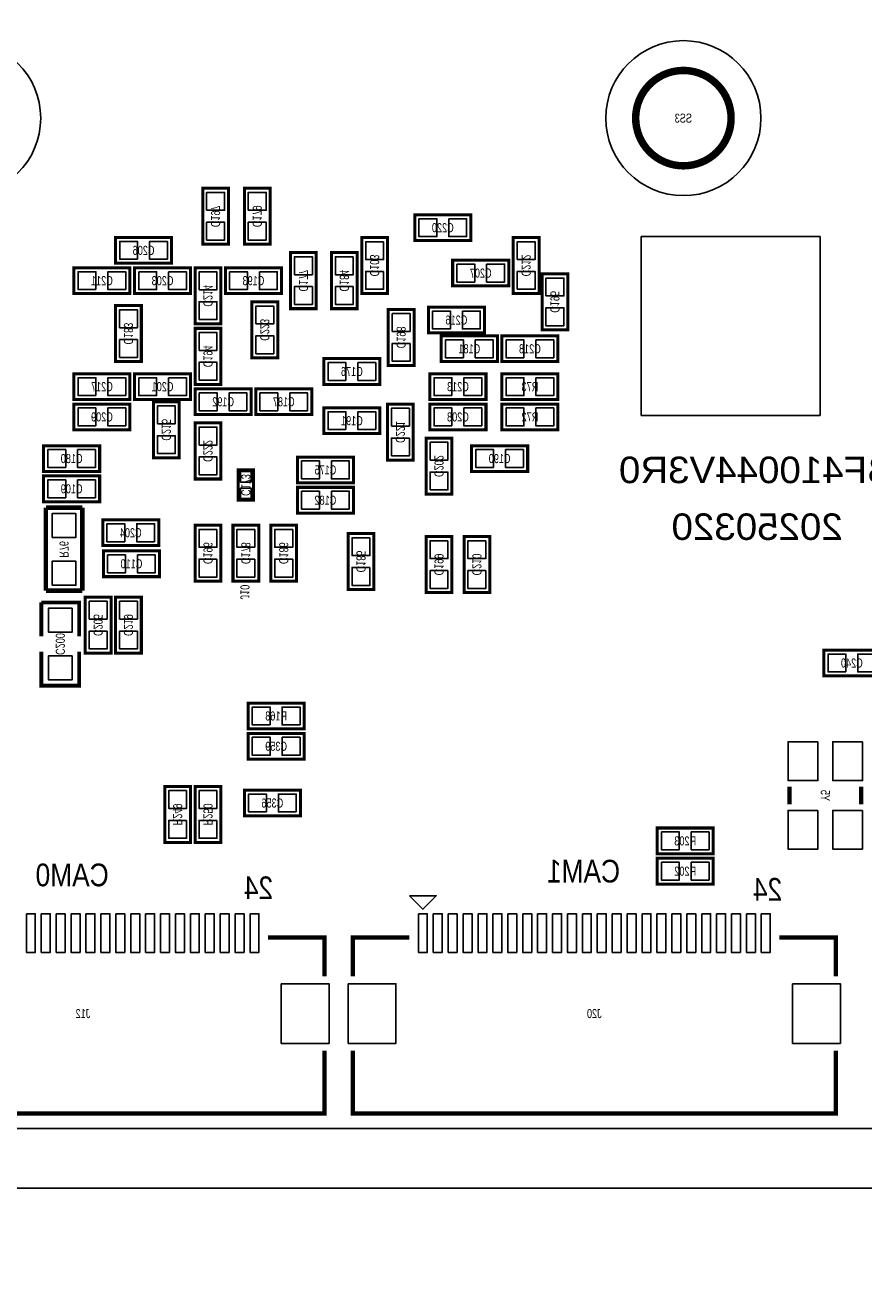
# Model space of a CAD drawing. Extents: x -8 to 119, y -73 to 71.
# Tile 3 of 8: x 37 to 66, y -5 to 37. Entities that reach past the tile are written whole.
import ezdxf
from ezdxf.enums import TextEntityAlignment as Align

# ---------------------------------------------------------------- set-up
doc = ezdxf.new("R2010")
doc.units = 0
for name, color, linetype in [('BG_OUTLINE', 12, 'CONTINUOUS'), ('BG_SILKSCREEN_BOTTOM', 173, 'CONTINUOUS'), ('PG_SILKSCREEN_BOTTOM', 150, 'CONTINUOUS'), ('PIN_BOTTOM', 202, 'CONTINUOUS'), ('RD_SILKSCREEN_BOTTOM', 122, 'CONTINUOUS')]:
    doc.layers.add(name, color=color, linetype=linetype)

msp = doc.modelspace()

# ---------------------------------------------------------------- linework, layer by layer
at = {"layer": 'BG_OUTLINE'}
for points in [[(80.99999, 70.500011, 0.414212), (80.499991, 71.00001), (1.999996, 71.00001, 0.414215), (0, 68.999989), (0, 1.999996, 0.414212), (1.999996, 0), (109.000011, 0, 0.414212), (111.000007, 1.999996), (111.000007, 68.999989, 0.414214), (109.000011, 71.00001), (83.500011, 71.00001, 0.414213), (83.000012, 70.500011), (83.000012, 66.999993, -0.414217), (81.999988, 65.999995, -0.41421), (80.99999, 66.999993)], [(30.000016, -72.500007, 0.414212), (30.500015, -73.000006), (109.000011, -73.000006, 0.414215), (111.000007, -70.999985), (111.000007, -3.999992, 0.414212), (109.000011, -1.999996), (1.999996, -1.999996, 0.414212), (0, -3.999992), (0, -70.999985, 0.414214), (1.999996, -73.000006), (27.499996, -73.000006, 0.414213), (27.999995, -72.500007), (27.999995, -68.999989, -0.414217), (29.000018, -67.999991, -0.41421), (30.000016, -68.999989)]]:
    msp.add_lwpolyline(points, format="xyb", close=True, dxfattribs=at)
at = {"layer": 'BG_SILKSCREEN_BOTTOM'}
msp.add_lwpolyline([(58.087006, 29.923994), (58.087006, 23.924006), (64.086994, 23.924006), (64.086994, 29.923994)], close=True, dxfattribs=at)
at = {"layer": 'PG_SILKSCREEN_BOTTOM', "const_width": 0.250012}
msp.add_lwpolyline([(61.101402, 33.899704, 1.000004), (57.901408, 33.899704, 0.999996), (61.101402, 33.899704)], format="xyb", dxfattribs=at)
at = {"layer": 'PG_SILKSCREEN_BOTTOM'}
for points, const_width in [([(44.2468, 29.6672), (44.2468, 31.5468), (43.3832, 31.5468), (43.3832, 29.6672), (44.2468, 29.6672)], 0.1016), ([(45.6438, 29.6672), (45.6438, 31.5468), (44.7802, 31.5468), (44.7802, 29.6672), (45.6438, 29.6672)], 0.1016), ([(50.4952, 29.7942), (52.3748, 29.7942), (52.3748, 30.6578), (50.4952, 30.6578), (50.4952, 29.7942)], 0.1016), ([(42.3418, 29.8958), (40.4622, 29.8958), (40.4622, 29.0322), (42.3418, 29.0322), (42.3418, 29.8958)], 0.1016), ([(48.7172, 29.8958), (48.7172, 28.0162), (49.5808, 28.0162), (49.5808, 29.8958), (48.7172, 29.8958)], 0.1016), ([(54.6608, 28.0162), (54.6608, 29.8958), (53.7972, 29.8958), (53.7972, 28.0162), (54.6608, 28.0162)], 0.1016), ([(47.1932, 27.5082), (47.1932, 29.3878), (46.3296, 29.3878), (46.3296, 27.5082), (47.1932, 27.5082)], 0.1016), ([(47.7012, 29.3878), (47.7012, 27.5082), (48.5648, 27.5082), (48.5648, 29.3878), (47.7012, 29.3878)], 0.1016), ([(40.9448, 28.8798), (39.0652, 28.8798), (39.0652, 28.0162), (40.9448, 28.0162), (40.9448, 28.8798)], 0.1016), ([(41.0972, 28.0162), (42.9768, 28.0162), (42.9768, 28.8798), (41.0972, 28.8798), (41.0972, 28.0162)], 0.1016), ([(43.9928, 27.0002), (43.9928, 28.8798), (43.1292, 28.8798), (43.1292, 27.0002), (43.9928, 27.0002)], 0.1016), ([(44.1452, 28.0162), (46.0248, 28.0162), (46.0248, 28.8798), (44.1452, 28.8798), (44.1452, 28.0162)], 0.1016), ([(51.7652, 28.2702), (53.6448, 28.2702), (53.6448, 29.1338), (51.7652, 29.1338), (51.7652, 28.2702)], 0.1016), ([(55.626, 26.797), (55.626, 28.6766), (54.7624, 28.6766), (54.7624, 26.797), (55.626, 26.797)], 0.1016), ([(41.3258, 25.7302), (41.3258, 27.6098), (40.4622, 27.6098), (40.4622, 25.7302), (41.3258, 25.7302)], 0.1016), ([(45.8978, 25.8572), (45.8978, 27.7368), (45.0342, 27.7368), (45.0342, 25.8572), (45.8978, 25.8572)], 0.1016), ([(50.9524, 26.6954), (52.832, 26.6954), (52.832, 27.559), (50.9524, 27.559), (50.9524, 26.6954)], 0.1016), ([(49.6062, 27.4828), (49.6062, 25.6032), (50.4698, 25.6032), (50.4698, 27.4828), (49.6062, 27.4828)], 0.1016), ([(43.9928, 24.9682), (43.9928, 26.8478), (43.1292, 26.8478), (43.1292, 24.9682), (43.9928, 24.9682)], 0.1016), ([(51.3842, 25.7302), (53.2638, 25.7302), (53.2638, 26.5938), (51.3842, 26.5938), (51.3842, 25.7302)], 0.1016), ([(53.4162, 25.7302), (55.2958, 25.7302), (55.2958, 26.5938), (53.4162, 26.5938), (53.4162, 25.7302)], 0.1016), ([(49.3268, 25.8318), (47.4472, 25.8318), (47.4472, 24.9682), (49.3268, 24.9682), (49.3268, 25.8318)], 0.1016), ([(40.9448, 25.3238), (39.0652, 25.3238), (39.0652, 24.4602), (40.9448, 24.4602), (40.9448, 25.3238)], 0.1016), ([(41.0972, 24.4602), (42.9768, 24.4602), (42.9768, 25.3238), (41.0972, 25.3238), (41.0972, 24.4602)], 0.1016), ([(52.8828, 25.3238), (51.0032, 25.3238), (51.0032, 24.4602), (52.8828, 24.4602), (52.8828, 25.3238)], 0.1016), ([(53.4162, 24.4602), (55.2958, 24.4602), (55.2958, 25.3238), (53.4162, 25.3238), (53.4162, 24.4602)], 0.1016), ([(45.0088, 24.8158), (43.1292, 24.8158), (43.1292, 23.9522), (45.0088, 23.9522), (45.0088, 24.8158)], 0.1016), ([(45.1612, 23.9522), (47.0408, 23.9522), (47.0408, 24.8158), (45.1612, 24.8158), (45.1612, 23.9522)], 0.1016), ([(40.9448, 24.3078), (39.0652, 24.3078), (39.0652, 23.4442), (40.9448, 23.4442), (40.9448, 24.3078)], 0.1016), ([(42.5958, 22.5044), (42.5958, 24.384), (41.7322, 24.384), (41.7322, 22.5044), (42.5958, 22.5044)], 0.1016), ([(49.3268, 24.1808), (47.4472, 24.1808), (47.4472, 23.3172), (49.3268, 23.3172), (49.3268, 24.1808)], 0.1016), ([(50.4444, 22.4282), (50.4444, 24.3078), (49.5808, 24.3078), (49.5808, 22.4282), (50.4444, 22.4282)], 0.1016), ([(52.8828, 24.3078), (51.0032, 24.3078), (51.0032, 23.4442), (52.8828, 23.4442), (52.8828, 24.3078)], 0.1016), ([(53.4162, 23.4442), (55.2958, 23.4442), (55.2958, 24.3078), (53.4162, 24.3078), (53.4162, 23.4442)], 0.1016), ([(43.9928, 21.7932), (43.9928, 23.6728), (43.1292, 23.6728), (43.1292, 21.7932), (43.9928, 21.7932)], 0.1016), ([(39.9288, 22.9108), (38.0492, 22.9108), (38.0492, 22.0472), (39.9288, 22.0472), (39.9288, 22.9108)], 0.1016), ([(51.7398, 21.2852), (51.7398, 23.1648), (50.8762, 23.1648), (50.8762, 21.2852), (51.7398, 21.2852)], 0.1016), ([(54.2798, 22.9108), (52.4002, 22.9108), (52.4002, 22.0472), (54.2798, 22.0472), (54.2798, 22.9108)], 0.1016), ([(46.5582, 21.6662), (48.4378, 21.6662), (48.4378, 22.5298), (46.5582, 22.5298), (46.5582, 21.6662)], 0.1016), ([(44.577, 21.082), (44.577, 22.098), (45.085, 22.098), (45.085, 21.082), (44.577, 21.082)], 0.1016), ([(39.9288, 21.8948), (38.0492, 21.8948), (38.0492, 21.0312), (39.9288, 21.0312), (39.9288, 21.8948)], 0.1016), ([(48.4378, 21.5138), (46.5582, 21.5138), (46.5582, 20.6502), (48.4378, 20.6502), (48.4378, 21.5138)], 0.1016), ([(39.3446, 20.828), (38.1254, 20.828)], 0.1524), ([(38.1254, 20.828), (38.1254, 18.0467)], 0.1524), ([(39.3446, 18.0467), (39.3446, 20.828)], 0.1524), ([(41.91, 20.4216), (40.0304, 20.4216), (40.0304, 19.558), (41.91, 19.558), (41.91, 20.4216)], 0.1016), ([(43.1292, 20.2438), (43.1292, 18.3642), (43.9928, 18.3642), (43.9928, 20.2438), (43.1292, 20.2438)], 0.1016), ([(44.3992, 20.2438), (44.3992, 18.3642), (45.2628, 18.3642), (45.2628, 20.2438), (44.3992, 20.2438)], 0.1016), ([(45.6692, 20.2438), (45.6692, 18.3642), (46.5328, 18.3642), (46.5328, 20.2438), (45.6692, 20.2438)], 0.1016), ([(48.26, 19.9644), (48.26, 18.0848), (49.1236, 18.0848), (49.1236, 19.9644), (48.26, 19.9644)], 0.1016), ([(50.8762, 19.8628), (50.8762, 17.9832), (51.7398, 17.9832), (51.7398, 19.8628), (50.8762, 19.8628)], 0.1016), ([(52.1462, 19.8628), (52.1462, 17.9832), (53.0098, 17.9832), (53.0098, 19.8628), (52.1462, 19.8628)], 0.1016), ([(40.0558, 18.5166), (41.9354, 18.5166), (41.9354, 19.3802), (40.0558, 19.3802), (40.0558, 18.5166)], 0.1016), ([(38.1254, 18.0467), (39.3446, 18.0467)], 0.1524), ([(39.4462, 17.8308), (39.4462, 15.9512), (40.3098, 15.9512), (40.3098, 17.8308), (39.4462, 17.8308)], 0.1016), ([(40.4622, 17.8308), (40.4622, 15.9512), (41.3258, 15.9512), (41.3258, 17.8308), (40.4622, 17.8308)], 0.1016), ([(39.243, 16.51), (39.243, 17.653), (37.973, 17.653)], 0.127), ([(37.973, 17.653), (37.973, 16.51)], 0.127), ([(37.973, 16.002), (37.973, 14.859), (39.243, 14.859), (39.243, 16.002)], 0.127), ([(66.0908, 16.0528), (64.2112, 16.0528), (64.2112, 15.1892), (66.0908, 15.1892), (66.0908, 16.0528)], 0.1016), ([(46.7868, 14.2748), (44.9072, 14.2748), (44.9072, 13.4112), (46.7868, 13.4112), (46.7868, 14.2748)], 0.1016), ([(44.9072, 12.3952), (46.7868, 12.3952), (46.7868, 13.2588), (44.9072, 13.2588), (44.9072, 12.3952)], 0.1016), ([(42.1132, 11.4808), (42.1132, 9.6012), (42.9768, 9.6012), (42.9768, 11.4808), (42.1132, 11.4808)], 0.1016), ([(43.1292, 11.4808), (43.1292, 9.6012), (43.9928, 9.6012), (43.9928, 11.4808), (43.1292, 11.4808)], 0.1016), ([(63.062002, 11.475999), (63.062002, 10.876001)], 0.150012), ([(65.461998, 11.475999), (65.461998, 10.876001)], 0.150012), ([(46.6598, 11.3538), (44.7802, 11.3538), (44.7802, 10.4902), (46.6598, 10.4902), (46.6598, 11.3538)], 0.1016), ([(58.6232, 9.2202), (60.5028, 9.2202), (60.5028, 10.0838), (58.6232, 10.0838), (58.6232, 9.2202)], 0.1016), ([(58.6232, 8.2042), (60.5028, 8.2042), (60.5028, 9.0678), (58.6232, 9.0678), (58.6232, 8.2042)], 0.1016), ([(47.47006, 5.108042), (47.47006, 6.408039), (45.570038, 6.408039)], 0.150012), ([(48.414991, 5.107991), (48.414991, 6.407988), (50.315012, 6.407988)], 0.150012), ([(64.615009, 5.107991), (64.615009, 6.407988), (62.714988, 6.407988)], 0.150012), ([(31.270042, 2.608047), (31.270042, 0.508051), (47.47006, 0.508051), (47.47006, 2.608047)], 0.150012), ([(48.414991, 2.607996), (48.414991, 0.508), (64.615009, 0.508), (64.615009, 2.607996)], 0.150012)]:
    msp.add_lwpolyline(points, dxfattribs=dict(at, const_width=const_width))
msp.add_lwpolyline([(50.316003, 7.807985), (51.213995, 7.807985), (50.764999, 7.35899)], close=True, dxfattribs=at)
at = {"layer": 'PIN_BOTTOM'}
for points in [[(43.515305, 30.807177), (44.114695, 30.807177), (44.114695, 31.406567), (43.515305, 31.406567)], [(44.912305, 30.807177), (45.511695, 30.807177), (45.511695, 31.406567), (44.912305, 31.406567)], [(43.515305, 29.807433), (44.114695, 29.807433), (44.114695, 30.406823), (43.515305, 30.406823)], [(44.912305, 29.807433), (45.511695, 29.807433), (45.511695, 30.406823), (44.912305, 30.406823)], [(50.635433, 30.525695), (50.635433, 29.926305), (51.234823, 29.926305), (51.234823, 30.525695)], [(51.635177, 30.525695), (51.635177, 29.926305), (52.234567, 29.926305), (52.234567, 30.525695)], [(41.201823, 29.164305), (41.201823, 29.763695), (40.602433, 29.763695), (40.602433, 29.164305)], [(42.201567, 29.164305), (42.201567, 29.763695), (41.602177, 29.763695), (41.602177, 29.164305)], [(49.448695, 29.755567), (48.849305, 29.755567), (48.849305, 29.156177), (49.448695, 29.156177)], [(53.929305, 29.156177), (54.528695, 29.156177), (54.528695, 29.755567), (53.929305, 29.755567)], [(46.461705, 28.648177), (47.061095, 28.648177), (47.061095, 29.247567), (46.461705, 29.247567)], [(48.432695, 29.247567), (47.833305, 29.247567), (47.833305, 28.648177), (48.432695, 28.648177)], [(51.905433, 29.001695), (51.905433, 28.402305), (52.504823, 28.402305), (52.504823, 29.001695)], [(52.905177, 29.001695), (52.905177, 28.402305), (53.504567, 28.402305), (53.504567, 29.001695)], [(39.804823, 28.148305), (39.804823, 28.747695), (39.205433, 28.747695), (39.205433, 28.148305)], [(40.804567, 28.148305), (40.804567, 28.747695), (40.205177, 28.747695), (40.205177, 28.148305)], [(41.237433, 28.747695), (41.237433, 28.148305), (41.836823, 28.148305), (41.836823, 28.747695)], [(42.237177, 28.747695), (42.237177, 28.148305), (42.836567, 28.148305), (42.836567, 28.747695)], [(43.261305, 28.140177), (43.860695, 28.140177), (43.860695, 28.739567), (43.261305, 28.739567)], [(44.285433, 28.747695), (44.285433, 28.148305), (44.884823, 28.148305), (44.884823, 28.747695)], [(45.285177, 28.747695), (45.285177, 28.148305), (45.884567, 28.148305), (45.884567, 28.747695)], [(49.448695, 28.755823), (48.849305, 28.755823), (48.849305, 28.156433), (49.448695, 28.156433)], [(53.929305, 28.156433), (54.528695, 28.156433), (54.528695, 28.755823), (53.929305, 28.755823)], [(54.894505, 27.936977), (55.493895, 27.936977), (55.493895, 28.536367), (54.894505, 28.536367)], [(46.461705, 27.648433), (47.061095, 27.648433), (47.061095, 28.247823), (46.461705, 28.247823)], [(48.432695, 28.247823), (47.833305, 28.247823), (47.833305, 27.648433), (48.432695, 27.648433)], [(43.261305, 27.140433), (43.860695, 27.140433), (43.860695, 27.739823), (43.261305, 27.739823)], [(45.166305, 26.997177), (45.765695, 26.997177), (45.765695, 27.596567), (45.166305, 27.596567)], [(40.594305, 26.870177), (41.193695, 26.870177), (41.193695, 27.469567), (40.594305, 27.469567)], [(50.337695, 27.342567), (49.738305, 27.342567), (49.738305, 26.743177), (50.337695, 26.743177)], [(51.092633, 27.426895), (51.092633, 26.827505), (51.692023, 26.827505), (51.692023, 27.426895)], [(52.092377, 27.426895), (52.092377, 26.827505), (52.691767, 26.827505), (52.691767, 27.426895)], [(54.894505, 26.937233), (55.493895, 26.937233), (55.493895, 27.536623), (54.894505, 27.536623)], [(40.594305, 25.870433), (41.193695, 25.870433), (41.193695, 26.469823), (40.594305, 26.469823)], [(43.261305, 26.108177), (43.860695, 26.108177), (43.860695, 26.707567), (43.261305, 26.707567)], [(45.166305, 25.997433), (45.765695, 25.997433), (45.765695, 26.596823), (45.166305, 26.596823)], [(50.337695, 26.342823), (49.738305, 26.342823), (49.738305, 25.743433), (50.337695, 25.743433)], [(51.524433, 26.461695), (51.524433, 25.862305), (52.123823, 25.862305), (52.123823, 26.461695)], [(52.524177, 26.461695), (52.524177, 25.862305), (53.123567, 25.862305), (53.123567, 26.461695)], [(53.556433, 26.461695), (53.556433, 25.862305), (54.155823, 25.862305), (54.155823, 26.461695)], [(54.556177, 26.461695), (54.556177, 25.862305), (55.155567, 25.862305), (55.155567, 26.461695)], [(43.261305, 25.108433), (43.860695, 25.108433), (43.860695, 25.707823), (43.261305, 25.707823)], [(48.186823, 25.100305), (48.186823, 25.699695), (47.587433, 25.699695), (47.587433, 25.100305)], [(49.186567, 25.100305), (49.186567, 25.699695), (48.587177, 25.699695), (48.587177, 25.100305)], [(39.804823, 24.592305), (39.804823, 25.191695), (39.205433, 25.191695), (39.205433, 24.592305)], [(40.804567, 24.592305), (40.804567, 25.191695), (40.205177, 25.191695), (40.205177, 24.592305)], [(41.237433, 25.191695), (41.237433, 24.592305), (41.836823, 24.592305), (41.836823, 25.191695)], [(42.237177, 25.191695), (42.237177, 24.592305), (42.836567, 24.592305), (42.836567, 25.191695)], [(51.742823, 24.592305), (51.742823, 25.191695), (51.143433, 25.191695), (51.143433, 24.592305)], [(52.742567, 24.592305), (52.742567, 25.191695), (52.143177, 25.191695), (52.143177, 24.592305)], [(53.556433, 25.191695), (53.556433, 24.592305), (54.155823, 24.592305), (54.155823, 25.191695)], [(54.556177, 25.191695), (54.556177, 24.592305), (55.155567, 24.592305), (55.155567, 25.191695)], [(43.868823, 24.084305), (43.868823, 24.683695), (43.269433, 24.683695), (43.269433, 24.084305)], [(44.868567, 24.084305), (44.868567, 24.683695), (44.269177, 24.683695), (44.269177, 24.084305)], [(45.301433, 24.683695), (45.301433, 24.084305), (45.900823, 24.084305), (45.900823, 24.683695)], [(46.301177, 24.683695), (46.301177, 24.084305), (46.900567, 24.084305), (46.900567, 24.683695)], [(41.864305, 23.644377), (42.463695, 23.644377), (42.463695, 24.243767), (41.864305, 24.243767)], [(39.804823, 23.576305), (39.804823, 24.175695), (39.205433, 24.175695), (39.205433, 23.576305)], [(40.804567, 23.576305), (40.804567, 24.175695), (40.205177, 24.175695), (40.205177, 23.576305)], [(48.186823, 23.449305), (48.186823, 24.048695), (47.587433, 24.048695), (47.587433, 23.449305)], [(49.186567, 23.449305), (49.186567, 24.048695), (48.587177, 24.048695), (48.587177, 23.449305)], [(49.712905, 23.568177), (50.312295, 23.568177), (50.312295, 24.167567), (49.712905, 24.167567)], [(51.742823, 23.576305), (51.742823, 24.175695), (51.143433, 24.175695), (51.143433, 23.576305)], [(52.742567, 23.576305), (52.742567, 24.175695), (52.143177, 24.175695), (52.143177, 23.576305)], [(53.556433, 24.175695), (53.556433, 23.576305), (54.155823, 23.576305), (54.155823, 24.175695)], [(54.556177, 24.175695), (54.556177, 23.576305), (55.155567, 23.576305), (55.155567, 24.175695)], [(43.261305, 22.933177), (43.860695, 22.933177), (43.860695, 23.532567), (43.261305, 23.532567)], [(41.864305, 22.644633), (42.463695, 22.644633), (42.463695, 23.244023), (41.864305, 23.244023)], [(49.712905, 22.568433), (50.312295, 22.568433), (50.312295, 23.167823), (49.712905, 23.167823)], [(51.008305, 22.425177), (51.607695, 22.425177), (51.607695, 23.024567), (51.008305, 23.024567)], [(38.788823, 22.179305), (38.788823, 22.778695), (38.189433, 22.778695), (38.189433, 22.179305)], [(39.788567, 22.179305), (39.788567, 22.778695), (39.189177, 22.778695), (39.189177, 22.179305)], [(43.261305, 21.933433), (43.860695, 21.933433), (43.860695, 22.532823), (43.261305, 22.532823)], [(53.139823, 22.179305), (53.139823, 22.778695), (52.540433, 22.778695), (52.540433, 22.179305)], [(54.139567, 22.179305), (54.139567, 22.778695), (53.540177, 22.778695), (53.540177, 22.179305)], [(46.698433, 22.397695), (46.698433, 21.798305), (47.297823, 21.798305), (47.297823, 22.397695)], [(47.698177, 22.397695), (47.698177, 21.798305), (48.297567, 21.798305), (48.297567, 22.397695)], [(38.788823, 21.163305), (38.788823, 21.762695), (38.189433, 21.762695), (38.189433, 21.163305)], [(39.788567, 21.163305), (39.788567, 21.762695), (39.189177, 21.762695), (39.189177, 21.163305)], [(44.655994, 21.690076), (45.006006, 21.690076), (45.006006, 22.040088), (44.655994, 22.040088)], [(51.008305, 21.425433), (51.607695, 21.425433), (51.607695, 22.024823), (51.008305, 22.024823)], [(44.655994, 21.139912), (45.006006, 21.139912), (45.006006, 21.489924), (44.655994, 21.489924)], [(47.297823, 20.782305), (47.297823, 21.381695), (46.698433, 21.381695), (46.698433, 20.782305)], [(48.297567, 20.782305), (48.297567, 21.381695), (47.698177, 21.381695), (47.698177, 20.782305)], [(38.33495, 19.83105), (39.13505, 19.83105), (39.13505, 20.63115), (38.33495, 20.63115)], [(40.770023, 19.690105), (40.770023, 20.289495), (40.170633, 20.289495), (40.170633, 19.690105)], [(41.769767, 19.690105), (41.769767, 20.289495), (41.170377, 20.289495), (41.170377, 19.690105)], [(43.860695, 20.103567), (43.261305, 20.103567), (43.261305, 19.504177), (43.860695, 19.504177)], [(45.130695, 20.103567), (44.531305, 20.103567), (44.531305, 19.504177), (45.130695, 19.504177)], [(46.400695, 20.103567), (45.801305, 20.103567), (45.801305, 19.504177), (46.400695, 19.504177)], [(48.991495, 19.824167), (48.392105, 19.824167), (48.392105, 19.224777), (48.991495, 19.224777)], [(51.607695, 19.722567), (51.008305, 19.722567), (51.008305, 19.123177), (51.607695, 19.123177)], [(52.877695, 19.722567), (52.278305, 19.722567), (52.278305, 19.123177), (52.877695, 19.123177)], [(40.196033, 19.248095), (40.196033, 18.648705), (40.795423, 18.648705), (40.795423, 19.248095)], [(41.195777, 19.248095), (41.195777, 18.648705), (41.795167, 18.648705), (41.795167, 19.248095)], [(38.33495, 18.23085), (39.13505, 18.23085), (39.13505, 19.03095), (38.33495, 19.03095)], [(43.860695, 19.103823), (43.261305, 19.103823), (43.261305, 18.504433), (43.860695, 18.504433)], [(45.130695, 19.103823), (44.531305, 19.103823), (44.531305, 18.504433), (45.130695, 18.504433)], [(46.400695, 19.103823), (45.801305, 19.103823), (45.801305, 18.504433), (46.400695, 18.504433)], [(48.991495, 18.824423), (48.392105, 18.824423), (48.392105, 18.225033), (48.991495, 18.225033)], [(51.607695, 18.722823), (51.008305, 18.722823), (51.008305, 18.123433), (51.607695, 18.123433)], [(52.877695, 18.722823), (52.278305, 18.722823), (52.278305, 18.123433), (52.877695, 18.123433)], [(39.00805, 17.45615), (38.20795, 17.45615), (38.20795, 16.65605), (39.00805, 16.65605)], [(40.177695, 17.690567), (39.578305, 17.690567), (39.578305, 17.091177), (40.177695, 17.091177)], [(41.193695, 17.690567), (40.594305, 17.690567), (40.594305, 17.091177), (41.193695, 17.091177)], [(40.177695, 16.690823), (39.578305, 16.690823), (39.578305, 16.091433), (40.177695, 16.091433)], [(41.193695, 16.690823), (40.594305, 16.690823), (40.594305, 16.091433), (41.193695, 16.091433)], [(39.00805, 15.85595), (38.20795, 15.85595), (38.20795, 15.05585), (39.00805, 15.05585)], [(64.950823, 15.321305), (64.950823, 15.920695), (64.351433, 15.920695), (64.351433, 15.321305)], [(65.950567, 15.321305), (65.950567, 15.920695), (65.351177, 15.920695), (65.351177, 15.321305)], [(45.646823, 13.543305), (45.646823, 14.142695), (45.047433, 14.142695), (45.047433, 13.543305)], [(46.646567, 13.543305), (46.646567, 14.142695), (46.047177, 14.142695), (46.047177, 13.543305)], [(45.047433, 13.126695), (45.047433, 12.527305), (45.646823, 12.527305), (45.646823, 13.126695)], [(46.047177, 13.126695), (46.047177, 12.527305), (46.646567, 12.527305), (46.646567, 13.126695)], [(64.011988, 12.976009), (63.01199, 12.976009), (63.01199, 11.676012), (64.011988, 11.676012)], [(65.51201, 12.976009), (64.512012, 12.976009), (64.512012, 11.676012), (65.51201, 11.676012)], [(42.844695, 11.340567), (42.245305, 11.340567), (42.245305, 10.741177), (42.844695, 10.741177)], [(43.860695, 11.340567), (43.261305, 11.340567), (43.261305, 10.741177), (43.860695, 10.741177)], [(45.519823, 10.622305), (45.519823, 11.221695), (44.920433, 11.221695), (44.920433, 10.622305)], [(46.519567, 10.622305), (46.519567, 11.221695), (45.920177, 11.221695), (45.920177, 10.622305)], [(64.011988, 10.675988), (63.01199, 10.675988), (63.01199, 9.375991), (64.011988, 9.375991)], [(65.51201, 10.675988), (64.512012, 10.675988), (64.512012, 9.375991), (65.51201, 9.375991)], [(42.844695, 10.340823), (42.245305, 10.340823), (42.245305, 9.741433), (42.844695, 9.741433)], [(43.860695, 10.340823), (43.261305, 10.340823), (43.261305, 9.741433), (43.860695, 9.741433)], [(58.763433, 9.951695), (58.763433, 9.352305), (59.362823, 9.352305), (59.362823, 9.951695)], [(59.763177, 9.951695), (59.763177, 9.352305), (60.362567, 9.352305), (60.362567, 9.951695)], [(58.763433, 8.935695), (58.763433, 8.336305), (59.362823, 8.336305), (59.362823, 8.935695)], [(59.763177, 8.935695), (59.763177, 8.336305), (60.362567, 8.336305), (60.362567, 8.935695)], [(37.470042, 7.209041), (37.470042, 5.909043), (37.770041, 5.909043), (37.770041, 7.209041)], [(37.970041, 7.209041), (37.970041, 5.909043), (38.27004, 5.909043), (38.27004, 7.209041)], [(38.47004, 7.209041), (38.47004, 5.909043), (38.770039, 5.909043), (38.770039, 7.209041)], [(38.970039, 7.209041), (38.970039, 5.909043), (39.270038, 5.909043), (39.270038, 7.209041)], [(39.470063, 7.209041), (39.470063, 5.909043), (39.770063, 5.909043), (39.770063, 7.209041)], [(39.970062, 7.209041), (39.970062, 5.909043), (40.270062, 5.909043), (40.270062, 7.209041)], [(40.470061, 7.209041), (40.470061, 5.909043), (40.770061, 5.909043), (40.770061, 7.209041)], [(40.97006, 7.209041), (40.97006, 5.909043), (41.27006, 5.909043), (41.27006, 7.209041)], [(41.470059, 7.209041), (41.470059, 5.909043), (41.770059, 5.909043), (41.770059, 7.209041)], [(41.970058, 7.209041), (41.970058, 5.909043), (42.270058, 5.909043), (42.270058, 7.209041)], [(42.470057, 7.209041), (42.470057, 5.909043), (42.770057, 5.909043), (42.770057, 7.209041)], [(42.970056, 7.209041), (42.970056, 5.909043), (43.270056, 5.909043), (43.270056, 7.209041)], [(43.470055, 7.209041), (43.470055, 5.909043), (43.770055, 5.909043), (43.770055, 7.209041)], [(43.970054, 7.209041), (43.970054, 5.909043), (44.270054, 5.909043), (44.270054, 7.209041)], [(44.470053, 7.209041), (44.470053, 5.909043), (44.770053, 5.909043), (44.770053, 7.209041)], [(44.970052, 7.209041), (44.970052, 5.909043), (45.270052, 5.909043), (45.270052, 7.209041)], [(50.614999, 7.20899), (50.614999, 5.908992), (50.914998, 5.908992), (50.914998, 7.20899)], [(51.114998, 7.20899), (51.114998, 5.908992), (51.414997, 5.908992), (51.414997, 7.20899)], [(51.614997, 7.20899), (51.614997, 5.908992), (51.914997, 5.908992), (51.914997, 7.20899)], [(52.114996, 7.20899), (52.114996, 5.908992), (52.414995, 5.908992), (52.414995, 7.20899)], [(52.614995, 7.20899), (52.614995, 5.908992), (52.914994, 5.908992), (52.914994, 7.20899)], [(53.114994, 7.20899), (53.114994, 5.908992), (53.414993, 5.908992), (53.414993, 7.20899)], [(53.614993, 7.20899), (53.614993, 5.908992), (53.914992, 5.908992), (53.914992, 7.20899)], [(54.114992, 7.20899), (54.114992, 5.908992), (54.414992, 5.908992), (54.414992, 7.20899)], [(54.614991, 7.20899), (54.614991, 5.908992), (54.914991, 5.908992), (54.914991, 7.20899)], [(55.11499, 7.20899), (55.11499, 5.908992), (55.414989, 5.908992), (55.414989, 7.20899)], [(55.614989, 7.20899), (55.614989, 5.908992), (55.914988, 5.908992), (55.914988, 7.20899)], [(56.114988, 7.20899), (56.114988, 5.908992), (56.414987, 5.908992), (56.414987, 7.20899)], [(56.615012, 7.20899), (56.615012, 5.908992), (56.915012, 5.908992), (56.915012, 7.20899)], [(57.115011, 7.20899), (57.115011, 5.908992), (57.415011, 5.908992), (57.415011, 7.20899)], [(57.61501, 7.20899), (57.61501, 5.908992), (57.91501, 5.908992), (57.91501, 7.20899)], [(58.115009, 7.20899), (58.115009, 5.908992), (58.415009, 5.908992), (58.415009, 7.20899)], [(58.615008, 7.20899), (58.615008, 5.908992), (58.915008, 5.908992), (58.915008, 7.20899)], [(59.115008, 7.20899), (59.115008, 5.908992), (59.415007, 5.908992), (59.415007, 7.20899)], [(59.615006, 7.20899), (59.615006, 5.908992), (59.915006, 5.908992), (59.915006, 7.20899)], [(60.115006, 7.20899), (60.115006, 5.908992), (60.415005, 5.908992), (60.415005, 7.20899)], [(60.615004, 7.20899), (60.615004, 5.908992), (60.915004, 5.908992), (60.915004, 7.20899)], [(61.115003, 7.20899), (61.115003, 5.908992), (61.415003, 5.908992), (61.415003, 7.20899)], [(61.615002, 7.20899), (61.615002, 5.908992), (61.915002, 5.908992), (61.915002, 7.20899)], [(62.115001, 7.20899), (62.115001, 5.908992), (62.415001, 5.908992), (62.415001, 7.20899)], [(46.020101, 4.857039), (46.020101, 2.857043), (47.619996, 2.857043), (47.619996, 4.857039)], [(48.265055, 4.856988), (48.265055, 2.856992), (49.86495, 2.856992), (49.86495, 4.856988)], [(63.16505, 4.856988), (63.16505, 2.856992), (64.764945, 2.856992), (64.764945, 4.856988)]]:
    msp.add_lwpolyline(points, close=True, dxfattribs=at)
for centre in [(35.351415, 33.899704), (59.501405, 33.899704)]:
    msp.add_circle(centre, 2.599944, dxfattribs=at)

# ---------------------------------------------------------------- texts
at = {"layer": 'BG_SILKSCREEN_BOTTOM', "text_generation_flag": 2}
for s, height, width, p in [('EBF410044V3R0', 0.889, 1.085714, (67.3862, 21.6535)), ('20250320', 0.889, 1.085714, (64.8462, 19.7485)), ('CAM1', 0.762, 0.866667, (57.3786, 8.255)), ('CAM0', 0.762, 0.866667, (40.2336, 8.128))]:
    msp.add_text(s, height=height, dxfattribs=dict(at, width=width)).set_placement(p)
at = {"layer": 'PG_SILKSCREEN_BOTTOM', "text_generation_flag": 2, "width": 0.866667}
for p in [(45.7454, 7.6962), (62.8142, 7.6454)]:
    msp.add_text('24', height=0.762, dxfattribs=at).set_placement(p)
at = {"layer": 'RD_SILKSCREEN_BOTTOM', "text_generation_flag": 2, "width": 0.75}
for s, p in [('SS3', (59.501405, 33.747304)), ('C220', (51.435, 30.0736)), ('C206', (41.402, 29.3116)), ('C211', (40.005, 28.2956)), ('C203', (42.037, 28.2956)), ('C193', (45.085, 28.2956)), ('C207', (52.705, 28.5496)), ('C216', (51.8922, 26.9748)), ('C181', (52.324, 26.0096)), ('C218', (54.356, 26.0096)), ('C176', (48.387, 25.2476)), ('C217', (40.005, 24.7396)), ('C201', (42.037, 24.7396)), ('C213', (51.943, 24.7396)), ('R73', (54.356, 24.7396)), ('C192', (44.069, 24.2316)), ('C187', (46.101, 24.2316)), ('C209', (40.005, 23.7236)), ('C191', (48.387, 23.5966)), ('C208', (51.943, 23.7236)), ('R72', (54.356, 23.7236)), ('C180', (38.989, 22.3266)), ('C190', (53.34, 22.3266)), ('C175', (47.498, 21.9456)), ('C109', (38.989, 21.3106)), ('C182', (47.498, 20.9296)), ('C204', (40.9702, 19.8374)), ('C110', (40.9956, 18.796)), ('C240', (65.151, 15.4686)), ('R168', (45.847, 13.6906)), ('C359', (45.847, 12.6746)), ('C356', (45.72, 10.7696)), ('R203', (59.563, 9.4996)), ('R202', (59.563, 8.4836)), ('J12', (39.37, 3.705606)), ('J20', (56.515, 3.705606))]:
    msp.add_text(s, height=0.3048, dxfattribs=at).set_placement(p, align=Align.CENTER)
for s, p in [('C197', (43.6626, 30.607356)), ('C179', (45.0596, 30.607356)), ('C103', (48.9966, 28.956356)), ('C212', (54.0766, 28.956356)), ('C177', (46.609, 28.448356)), ('C184', (47.9806, 28.448356)), ('C214', (43.4086, 27.940356)), ('C195', (55.0418, 27.737156)), ('C183', (40.7416, 26.670356)), ('C223', (45.3136, 26.797356)), ('C198', (49.8856, 26.543356)), ('C194', (43.4086, 25.908356)), ('C215', (42.0116, 23.444556)), ('C221', (49.8602, 23.368356)), ('C222', (43.4086, 22.733356)), ('C202', (51.1556, 22.225356)), ('C173', (44.6786, 21.590356)), ('R76', (38.5826, 19.431356)), ('C196', (43.4086, 19.304356)), ('C178', (44.6786, 19.304356)), ('C186', (45.9486, 19.304356)), ('C185', (48.5394, 19.024956)), ('C199', (51.1556, 18.923356)), ('C210', (52.4256, 18.923356)), ('J10', (44.647612, 18.000345)), ('C205', (39.7256, 16.891356)), ('C219', (40.7416, 16.891356)), ('C200', (38.4556, 16.256356)), ('Y5', (64.1096, 11.176356)), ('R249', (42.3926, 10.541356)), ('R250', (43.4086, 10.541356))]:
    msp.add_text(s, height=0.3048, rotation=270, dxfattribs=at).set_placement(p, align=Align.CENTER)

doc.saveas('drawing.dxf')
